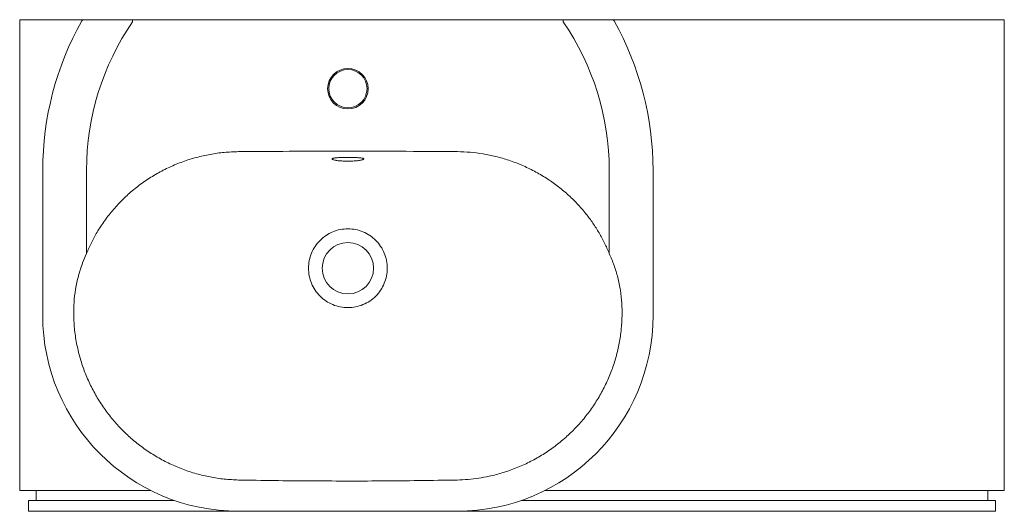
# Model space of a CAD drawing. Header units: millimetres. Extents: x 3385.067 to 3385.967, y 1966.411 to 1966.86.
import ezdxf

# ---------------------------------------------------------------- set-up
doc = ezdxf.new("R2010")
doc.units = ezdxf.units.MM
doc.layers.add('SANINDUSA', color=3, linetype='Continuous')

msp = doc.modelspace()

# ---------------------------------------------------------------- linework, layer by layer
at = {"layer": 'SANINDUSA', "lineweight": 15}
for p, q in [((3385.12533, 1966.85994), (3385.06698, 1966.85994)), ((3385.06698, 1966.42994), (3385.06698, 1966.85994)), ((3385.17018, 1966.85994), (3385.17018, 1966.85794)), ((3385.17018, 1966.85994), (3385.56379, 1966.85994)), ((3385.56379, 1966.85994), (3385.56379, 1966.85794)), ((3385.96698, 1966.85994), (3385.60861, 1966.85994)), ((3385.96698, 1966.42994), (3385.96698, 1966.85994)), ((3385.36698, 1966.73422), (3385.3688, 1966.73421)), ((3385.08804, 1966.72244), (3385.08804, 1966.58994)), ((3385.12804, 1966.72244), (3385.12804, 1966.64629)), ((3385.60592, 1966.64629), (3385.60592, 1966.72244)), ((3385.64592, 1966.58994), (3385.64592, 1966.72244)), ((3385.18686, 1966.42994), (3385.06698, 1966.42994)), ((3385.08198, 1966.42094), (3385.08198, 1966.42994)), ((3385.96698, 1966.42994), (3385.5471, 1966.42994)), ((3385.95198, 1966.42094), (3385.95198, 1966.42994)), ((3385.07498, 1966.41094), (3385.07498, 1966.42094)), ((3385.07498, 1966.42094), (3385.20818, 1966.42094)), ((3385.52579, 1966.42094), (3385.95898, 1966.42094)), ((3385.95898, 1966.41094), (3385.95898, 1966.42094)), ((3385.95898, 1966.41094), (3385.07498, 1966.41094)), ((3385.26698, 1966.411), (3385.46698, 1966.411))]:
    msp.add_line(p, q, dxfattribs=at)
for centre, radius in [((3385.36698, 1966.79694), 0.0185), ((3385.36698, 1966.79694), 0.0175), ((3385.36698, 1966.63294), 0.0235)]:
    msp.add_circle(centre, radius, dxfattribs=at)
for centre, radius, start, end in [((3385.36698, 1966.72244), 0.27894, 150.70593, 180), ((3385.12546, 1966.85794), 0.002, 89.99877, 150.59975), ((3385.36698, 1966.72244), 0.23894, 145.4524, 180), ((3385.36698, 1966.72244), 0.23894, 0, 34.5476), ((3385.60851, 1966.85794), 0.002, 30.40167, 90.00032), ((3385.36698, 1966.72244), 0.27894, 0, 29.30027), ((3385.26698, 1966.58994), 0.17894, 180, 270), ((3385.46698, 1966.58994), 0.17894, 270, 0)]:
    msp.add_arc(centre, radius, start, end, dxfattribs=at)
for points, knots in [([(3385.12551, 1966.85994), (3385.12552, 1966.85994), (3385.12556, 1966.85994), (3385.12668, 1966.85994), (3385.12874, 1966.85994), (3385.13107, 1966.85994), (3385.13324, 1966.85994), (3385.13572, 1966.85994), (3385.13935, 1966.85994), (3385.14441, 1966.85994), (3385.1503, 1966.85994), (3385.15568, 1966.85994), (3385.16039, 1966.85994), (3385.16524, 1966.85994), (3385.16853, 1966.85994), (3385.17018, 1966.85994)], [0, 0, 0, 0, 0.050292, 0.147314, 0.247932, 0.303775, 0.359625, 0.417707, 0.475797, 0.587251, 0.701911, 0.775109, 0.848316, 0.924155, 1, 1, 1, 1]), ([(3385.56379, 1966.85994), (3385.56465, 1966.85994), (3385.56803, 1966.85994), (3385.57396, 1966.85994), (3385.58104, 1966.85994), (3385.5875, 1966.85994), (3385.59299, 1966.85994), (3385.59776, 1966.85994), (3385.60164, 1966.85994), (3385.60477, 1966.85994), (3385.60698, 1966.85994), (3385.60831, 1966.85994), (3385.6084, 1966.85994), (3385.60844, 1966.85994)], [0, 0, 0, 0, 0.039577, 0.155663, 0.274221, 0.375508, 0.478945, 0.56964, 0.662374, 0.749386, 0.838674, 0.92569, 1, 1, 1, 1]), ([(3385.12804, 1966.64629), (3385.12948, 1966.64962), (3385.13234, 1966.65629), (3385.1379, 1966.66643), (3385.14459, 1966.67667), (3385.1526, 1966.6868), (3385.16143, 1966.69621), (3385.17105, 1966.70484), (3385.18142, 1966.71262), (3385.19244, 1966.71951), (3385.20401, 1966.72545), (3385.21602, 1966.73039), (3385.2284, 1966.73429), (3385.24109, 1966.73711), (3385.25396, 1966.73895), (3385.26262, 1966.73925), (3385.26693, 1966.73941)], [0, 0, 0, 0, 0.061446, 0.122893, 0.195496, 0.268378, 0.341271, 0.413888, 0.487025, 0.560428, 0.633835, 0.706977, 0.780102, 0.853489, 0.926875, 1, 1, 1, 1]), ([(3385.26693, 1966.73941), (3385.28241, 1966.73953), (3385.31576, 1966.73979), (3385.34911, 1966.73986), (3385.36698, 1966.7399)], [0, 0, 0, 0, 0.463977, 1, 1, 1, 1]), ([(3385.35311, 1966.73322), (3385.35319, 1966.73325), (3385.35346, 1966.73338), (3385.35434, 1966.73356), (3385.3557, 1966.73376), (3385.35741, 1966.73393), (3385.35938, 1966.73405), (3385.36158, 1966.73414), (3385.36412, 1966.73421), (3385.36596, 1966.73422), (3385.36698, 1966.73422)], [0, 0, 0, 0, 0.051122, 0.181665, 0.31221, 0.442966, 0.573724, 0.704677, 0.835632, 1, 1, 1, 1]), ([(3385.36689, 1966.73422), (3385.36697, 1966.73422), (3385.36749, 1966.73422), (3385.368, 1966.73422), (3385.36842, 1966.73421)], [0, 0, 0, 0, 0.170186, 1, 1, 1, 1]), ([(3385.36698, 1966.7399), (3385.38246, 1966.73987), (3385.41581, 1966.73981), (3385.44916, 1966.73955), (3385.46703, 1966.73941)], [0, 0, 0, 0, 0.463977, 1, 1, 1, 1]), ([(3385.3688, 1966.73421), (3385.3696, 1966.7342), (3385.3712, 1966.73418), (3385.37348, 1966.7341), (3385.37557, 1966.734), (3385.37743, 1966.73385), (3385.37897, 1966.73367), (3385.38015, 1966.73347), (3385.38061, 1966.73331), (3385.38082, 1966.73324)], [0, 0, 0, 0, 0.146649, 0.293298, 0.439868, 0.586436, 0.732964, 0.879489, 1, 1, 1, 1]), ([(3385.46703, 1966.73941), (3385.47096, 1966.73928), (3385.47882, 1966.73902), (3385.49053, 1966.7375), (3385.50237, 1966.7351), (3385.51426, 1966.73166), (3385.5261, 1966.72715), (3385.53754, 1966.72169), (3385.54835, 1966.7154), (3385.55848, 1966.70831), (3385.5679, 1966.70052), (3385.57667, 1966.69199), (3385.58435, 1966.6832), (3385.59099, 1966.67427), (3385.59667, 1966.66532), (3385.60175, 1966.65601), (3385.60453, 1966.64953), (3385.60592, 1966.64629)], [0, 0, 0, 0, 0.0665161, 0.1331304, 0.199647, 0.2709448, 0.3424859, 0.4140247, 0.4853193, 0.5541236, 0.623155, 0.6921797, 0.7609746, 0.8206545, 0.8804931, 0.9403269, 1, 1, 1, 1]), ([(3385.35327, 1966.73215), (3385.35304, 1966.73225), (3385.35259, 1966.73246), (3385.35244, 1966.73277), (3385.3526, 1966.73303), (3385.35297, 1966.73317), (3385.35311, 1966.73322)], [0, 0, 0, 0, 0.2772415, 0.5544838, 0.8314931, 1, 1, 1, 1]), ([(3385.35327, 1966.73322), (3385.35327, 1966.73322), (3385.35327, 1966.73322), (3385.35338, 1966.73326), (3385.35344, 1966.73329)], [0, 0, 0, 0, 0.465743, 1, 1, 1, 1]), ([(3385.38035, 1966.73203), (3385.38032, 1966.73202), (3385.38004, 1966.7319), (3385.37915, 1966.73169), (3385.37767, 1966.73141), (3385.37585, 1966.73117), (3385.37379, 1966.73097), (3385.37134, 1966.73081), (3385.36873, 1966.73073), (3385.36607, 1966.73072), (3385.36365, 1966.73077), (3385.36132, 1966.73089), (3385.35915, 1966.73106), (3385.3572, 1966.73128), (3385.35553, 1966.73154), (3385.35417, 1966.73184), (3385.35357, 1966.73204), (3385.35327, 1966.73215)], [0, 0, 0, 0, 0.007257, 0.076779, 0.146398, 0.216017, 0.285698, 0.35538, 0.443021, 0.512663, 0.582304, 0.651936, 0.721569, 0.791186, 0.860801, 0.930401, 1, 1, 1, 1]), ([(3385.38082, 1966.73324), (3385.38087, 1966.73323), (3385.3812, 1966.73313), (3385.38145, 1966.73292), (3385.3815, 1966.73262), (3385.38115, 1966.73232), (3385.38061, 1966.73212), (3385.38035, 1966.73203)], [0, 0, 0, 0, 0.043446, 0.289098, 0.534569, 0.780041, 1, 1, 1, 1]), ([(3385.38049, 1966.7333), (3385.38052, 1966.73329), (3385.38067, 1966.73325), (3385.38074, 1966.73318), (3385.38071, 1966.73321), (3385.38071, 1966.73321)], [0, 0, 0, 0, 0.179418, 0.938902, 1, 1, 1, 1]), ([(3385.36698, 1966.66894), (3385.36463, 1966.6688), (3385.35991, 1966.66853), (3385.35312, 1966.66639), (3385.34685, 1966.66307), (3385.34136, 1966.65856), (3385.33686, 1966.65307), (3385.33351, 1966.6468), (3385.33145, 1966.64001), (3385.33075, 1966.63294), (3385.33145, 1966.62587), (3385.33351, 1966.61907), (3385.33686, 1966.61281), (3385.34136, 1966.60732), (3385.34685, 1966.60281), (3385.35312, 1966.59946), (3385.35991, 1966.5974), (3385.36698, 1966.5967), (3385.37405, 1966.5974), (3385.38085, 1966.59946), (3385.38711, 1966.60281), (3385.3926, 1966.60732), (3385.39711, 1966.61281), (3385.40046, 1966.61907), (3385.40252, 1966.62587), (3385.40321, 1966.63294), (3385.40252, 1966.64001), (3385.40046, 1966.6468), (3385.39711, 1966.65307), (3385.3926, 1966.65856), (3385.38711, 1966.66307), (3385.38085, 1966.66639), (3385.37405, 1966.66853), (3385.36934, 1966.6688), (3385.36698, 1966.66894)], [0, 0, 0, 0, 0.03125, 0.0625, 0.09375, 0.125, 0.15625, 0.1875, 0.21875, 0.25, 0.28125, 0.3125, 0.34375, 0.375, 0.40625, 0.4375, 0.46875, 0.5, 0.53125, 0.5625, 0.59375, 0.625, 0.65625, 0.6875, 0.71875, 0.75, 0.78125, 0.8125, 0.84375, 0.875, 0.90625, 0.9375, 0.96875, 1, 1, 1, 1]), ([(3385.11634, 1966.58994), (3385.11637, 1966.59393), (3385.11642, 1966.60193), (3385.11789, 1966.61399), (3385.12049, 1966.626), (3385.12393, 1966.63685), (3385.12681, 1966.64347), (3385.12804, 1966.64629)], [0, 0, 0, 0, 0.206389, 0.412768, 0.626931, 0.841084, 1, 1, 1, 1]), ([(3385.60592, 1966.64629), (3385.60745, 1966.64274), (3385.6105, 1966.63565), (3385.61387, 1966.62443), (3385.61625, 1966.61283), (3385.61758, 1966.60125), (3385.61761, 1966.59359), (3385.61763, 1966.58994)], [0, 0, 0, 0, 0.1992591, 0.3985507, 0.6048636, 0.8111721, 1, 1, 1, 1]), ([(3385.26698, 1966.43951), (3385.26266, 1966.43972), (3385.254, 1966.44013), (3385.24113, 1966.44213), (3385.22846, 1966.44511), (3385.2161, 1966.44915), (3385.20414, 1966.45424), (3385.19263, 1966.46031), (3385.18166, 1966.46732), (3385.17134, 1966.47521), (3385.16175, 1966.48395), (3385.15292, 1966.49346), (3385.1449, 1966.50368), (3385.13779, 1966.51451), (3385.13164, 1966.5259), (3385.12646, 1966.53778), (3385.12228, 1966.55004), (3385.11911, 1966.56287), (3385.11696, 1966.57619), (3385.11654, 1966.58536), (3385.11634, 1966.58994)], [0, 0, 0, 0, 0.0552, 0.110596, 0.165993, 0.221193, 0.276375, 0.331753, 0.387131, 0.442312, 0.497358, 0.5526, 0.607842, 0.662888, 0.71782, 0.772949, 0.828077, 0.883007, 0.941504, 1, 1, 1, 1]), ([(3385.61763, 1966.58994), (3385.61744, 1966.58569), (3385.61707, 1966.57719), (3385.61515, 1966.56454), (3385.61226, 1966.55209), (3385.60834, 1966.53993), (3385.60339, 1966.52814), (3385.59748, 1966.51678), (3385.59065, 1966.50594), (3385.58294, 1966.49568), (3385.57434, 1966.48609), (3385.56494, 1966.47721), (3385.55484, 1966.46914), (3385.54411, 1966.46194), (3385.53279, 1966.45568), (3385.52096, 1966.45038), (3385.50874, 1966.44607), (3385.49722, 1966.44305), (3385.48654, 1966.44111), (3385.47679, 1966.43992), (3385.47025, 1966.43965), (3385.46698, 1966.43951)], [0, 0, 0, 0, 0.054197, 0.108587, 0.16298, 0.217182, 0.271499, 0.326005, 0.380512, 0.434829, 0.489664, 0.544692, 0.59972, 0.654555, 0.7095, 0.764638, 0.819778, 0.874724, 0.916468, 0.958255, 1, 1, 1, 1]), ([(3385.46698, 1966.43951), (3385.45532, 1966.43934), (3385.43198, 1966.439), (3385.38699, 1966.43849), (3385.34282, 1966.4386), (3385.29948, 1966.43893), (3385.27782, 1966.43932), (3385.26698, 1966.43951)], [0, 0, 0, 0, 0.174998, 0.350004, 0.674971, 0.837488, 1, 1, 1, 1])]:
    msp.add_open_spline(points, degree=3, knots=knots, dxfattribs=at)

doc.saveas('drawing.dxf')
